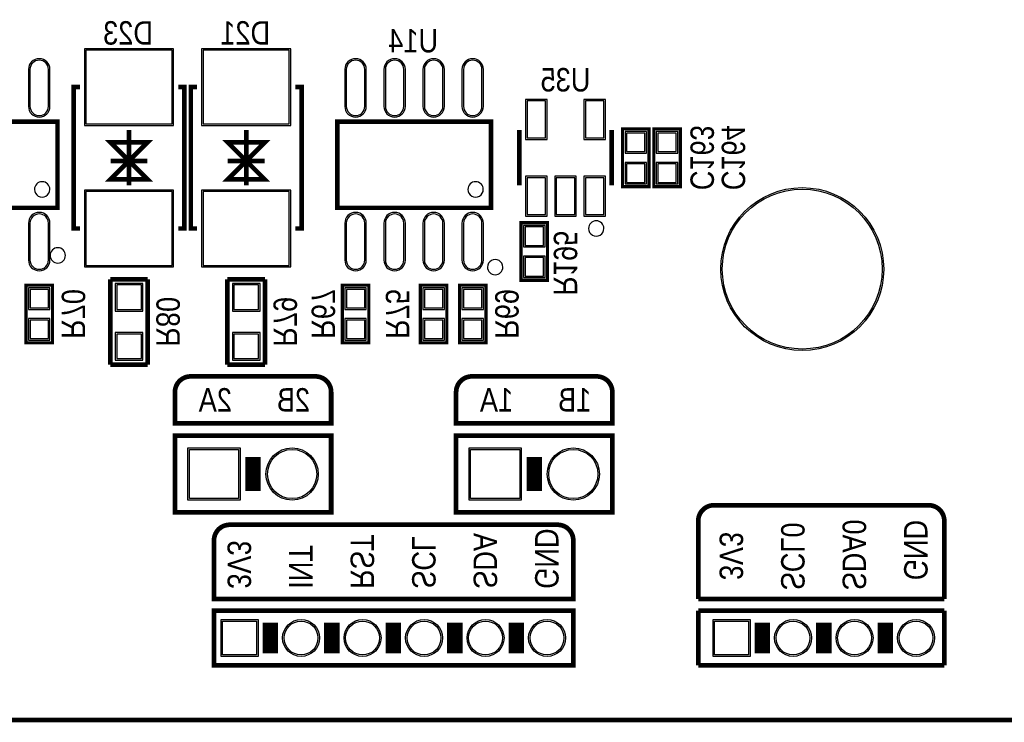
# Model space of a CAD drawing. Extents: x 0 to 137, y 0 to 82.
# Tile 6 of 10: x 53 to 85, y 0 to 23. Entities that reach past the tile are written whole.
import ezdxf
from ezdxf.enums import TextEntityAlignment as Align

# ---------------------------------------------------------------- set-up
doc = ezdxf.new("R2010")
doc.units = 0
for name, color, linetype in [('BG_OUTLINE', 80, 'CONTINUOUS'), ('BG_SILKSCREEN_BOTTOM', 40, 'CONTINUOUS'), ('PG_SILKSCREEN_BOTTOM', 140, 'CONTINUOUS'), ('PIN_BOTTOM', 202, 'CONTINUOUS'), ('PIN_SOLDERMASK_BOTTOM', 231, 'CONTINUOUS'), ('RD_SILKSCREEN_BOTTOM', 2, 'CONTINUOUS')]:
    doc.layers.add(name, color=color, linetype=linetype)

msp = doc.modelspace()

# ---------------------------------------------------------------- linework, layer by layer
at = {"layer": 'BG_OUTLINE'}
msp.add_lwpolyline([(3.048, 0, -0.414214), (0, 3.048), (0, 78.951836, -0.414214), (3.048, 81.999836), (133.951726, 81.999836, -0.414214), (136.999726, 78.951836), (136.999726, 3.048, -0.414214), (133.951726, 0)], format="xyb", close=True, dxfattribs=at)
at = {"layer": 'BG_OUTLINE', "const_width": 0.1524}
msp.add_lwpolyline([(3.048, 0), (133.951726, 0)], dxfattribs=at)
at = {"layer": 'BG_SILKSCREEN_BOTTOM', "const_width": 0.1524}
for points in [[(58.42, 11.176), (62.484, 11.176, -0.414214), (62.992, 10.668), (62.992, 9.652), (57.912, 9.652), (57.912, 10.668, -0.414214), (58.42, 11.176)], [(67.564, 11.176), (71.628, 11.176, -0.414214), (72.136, 10.668), (72.136, 9.652), (67.056, 9.652), (67.056, 10.668, -0.414214), (67.564, 11.176)], [(75.438, 6.985, 0.414214), (74.93, 6.477)], [(82.931, 6.477, 0.414214), (82.423, 6.985)], [(60.181998, 6.35), (70.358, 6.35, -0.414214), (70.866, 5.842), (70.866, 3.937), (59.182, 3.937), (59.182, 5.842, -0.414214), (59.69, 6.35), (60.181998, 6.35)]]:
    msp.add_lwpolyline(points, format="xyb", dxfattribs=at)
for points in [[(62.992, 9.250934), (62.992, 6.751066), (57.912, 6.751066), (57.912, 9.250934), (62.992, 9.250934)], [(72.136, 9.250934), (72.136, 6.751066), (67.056, 6.751066), (67.056, 9.250934), (72.136, 9.250934)], [(82.423, 6.985), (75.438, 6.985)], [(74.93, 6.477), (74.93, 3.937)], [(82.931, 3.937), (82.931, 6.477)], [(74.93, 3.937), (82.931, 3.937)], [(59.182, 1.778), (70.866, 1.778), (70.866, 3.556), (59.182, 3.556), (59.182, 1.778)], [(74.93, 1.778), (74.93, 3.556)], [(74.93, 3.556), (82.931, 3.556)], [(82.931, 3.556), (82.931, 1.778)], [(82.931, 1.778), (74.93, 1.778)]]:
    msp.add_lwpolyline(points, dxfattribs=at)
at = {"layer": 'PG_SILKSCREEN_BOTTOM'}
for points, const_width in [([(54.819042, 20.58797), (54.61889, 20.58797), (54.61889, 15.98803), (54.819042, 15.98803)], 0.150114), ([(58.018934, 20.58797), (58.219086, 20.58797), (58.219086, 15.98803), (58.018934, 15.98803)], 0.150114), ([(58.629042, 20.58797), (58.42889, 20.58797), (58.42889, 15.98803), (58.629042, 15.98803)], 0.150114), ([(61.828934, 20.58797), (62.029086, 20.58797), (62.029086, 15.98803), (61.828934, 15.98803)], 0.150114), ([(54.09311, 19.461226), (49.092866, 19.461226), (49.092866, 16.66113), (54.09311, 16.66113), (54.09311, 19.461226)], 0.150114), ([(68.19011, 19.461226), (63.189866, 19.461226), (63.189866, 16.66113), (68.19011, 16.66113), (68.19011, 19.461226)], 0.150114), ([(56.418988, 19.187922), (56.418988, 17.388078)], 0.150114), ([(60.228988, 19.187922), (60.228988, 17.388078)], 0.150114), ([(69.111876, 19.187922), (69.111876, 17.388078)], 0.150114), ([(72.112124, 17.388078), (72.112124, 19.187922)], 0.150114), ([(73.3298, 17.3482), (73.3298, 19.2278), (72.4662, 19.2278), (72.4662, 17.3482), (73.3298, 17.3482)], 0.1016), ([(74.3458, 17.3482), (74.3458, 19.2278), (73.4822, 19.2278), (73.4822, 17.3482), (74.3458, 17.3482)], 0.1016), ([(55.81904, 18.788126), (57.018936, 18.788126), (56.418988, 18.187924), (55.81904, 18.788126)], 0.150114), ([(59.62904, 18.788126), (60.828936, 18.788126), (60.228988, 18.187924), (59.62904, 18.788126)], 0.150114), ([(57.018936, 17.587976), (55.81904, 17.587976), (56.418988, 18.187924), (57.018936, 17.587976)], 0.150114), ([(55.81904, 18.187924), (57.018936, 18.187924)], 0.150114), ([(57.018936, 18.187924), (55.81904, 18.187924)], 0.150114), ([(60.828936, 17.587976), (59.62904, 17.587976), (60.228988, 18.187924), (60.828936, 17.587976)], 0.150114), ([(59.62904, 18.187924), (60.828936, 18.187924)], 0.150114), ([(60.828936, 18.187924), (59.62904, 18.187924)], 0.150114), ([(69.1642, 16.1798), (69.1642, 14.3002), (70.0278, 14.3002), (70.0278, 16.1798), (69.1642, 16.1798)], 0.1016), ([(55.809388, 14.3383), (55.809388, 11.557)], 0.1524), ([(57.028588, 14.3383), (55.809388, 14.3383)], 0.1524), ([(57.028588, 11.557), (57.028588, 14.3383)], 0.1524), ([(59.619388, 14.3383), (59.619388, 11.557)], 0.1524), ([(60.838588, 14.3383), (59.619388, 14.3383)], 0.1524), ([(60.838588, 11.557), (60.838588, 14.3383)], 0.1524), ([(53.929788, 12.2682), (53.929788, 14.1478), (53.066188, 14.1478), (53.066188, 12.2682), (53.929788, 12.2682)], 0.1016), ([(64.216788, 12.2682), (64.216788, 14.1478), (63.353188, 14.1478), (63.353188, 12.2682), (64.216788, 12.2682)], 0.1016), ([(65.893188, 14.1478), (65.893188, 12.2682), (66.756788, 12.2682), (66.756788, 14.1478), (65.893188, 14.1478)], 0.1016), ([(68.026788, 12.2682), (68.026788, 14.1478), (67.163188, 14.1478), (67.163188, 12.2682), (68.026788, 12.2682)], 0.1016), ([(55.809388, 11.557), (57.028588, 11.557)], 0.1524), ([(59.619388, 11.557), (60.838588, 11.557)], 0.1524), ([(60.452, 8.55091), (60.452, 7.45109)], 0.500126), ([(69.596, 8.55091), (69.596, 7.45109)], 0.500126), ([(61.013086, 3.16738), (61.013086, 2.167128)], 0.500126), ([(63.013082, 3.16738), (63.013082, 2.167128)], 0.500126), ([(65.013078, 2.167128), (65.013078, 3.16738)], 0.500126), ([(67.013074, 2.167128), (67.013074, 3.16738)], 0.500126), ([(69.01307, 2.167128), (69.01307, 3.16738)], 0.500126), ([(77.013054, 2.167128), (77.013054, 3.16738)], 0.500126), ([(79.01305, 2.167128), (79.01305, 3.16738)], 0.500126), ([(81.013046, 2.167128), (81.013046, 3.16738)], 0.500126)]:
    msp.add_lwpolyline(points, dxfattribs=dict(at, const_width=const_width))
for points in [[(53.84292, 17.261078, 1), (53.343056, 17.261278, 1)], [(67.93992, 17.261078, 1), (67.440056, 17.261278, 1)], [(71.861934, 15.98803, 1), (71.362066, 15.98797, 1)], [(54.35219, 15.113254, 1), (53.85197, 15.113086, 1)], [(68.57619, 14.732254, 1), (68.07597, 14.732086, 1)]]:
    msp.add_lwpolyline(points, format="xyb", close=True, dxfattribs=at)
at = {"layer": 'PIN_BOTTOM'}
for points in [[(57.819036, 21.787993), (55.01894, 21.787993), (55.01894, 19.387947), (57.819036, 19.387947)], [(61.629036, 21.787993), (58.82894, 21.787993), (58.82894, 19.387947), (61.629036, 19.387947)], [(69.96176, 18.938494), (69.96176, 20.137374), (69.36232, 20.137374), (69.36232, 18.938494)], [(71.86168, 18.938494), (71.86168, 20.137374), (71.26224, 20.137374), (71.26224, 18.938494)], [(72.59828, 18.488152), (73.19772, 18.488152), (73.19772, 19.087592), (72.59828, 19.087592)], [(73.61428, 18.488152), (74.21372, 18.488152), (74.21372, 19.087592), (73.61428, 19.087592)], [(72.59828, 17.488408), (73.19772, 17.488408), (73.19772, 18.087848), (72.59828, 18.087848)], [(73.61428, 17.488408), (74.21372, 17.488408), (74.21372, 18.087848), (73.61428, 18.087848)], [(69.96176, 16.438626), (69.96176, 17.637506), (69.36232, 17.637506), (69.36232, 16.438626)], [(70.91172, 16.438626), (70.91172, 17.637506), (70.31228, 17.637506), (70.31228, 16.438626)], [(71.86168, 16.438626), (71.86168, 17.637506), (71.26224, 17.637506), (71.26224, 16.438626)], [(57.819036, 17.188053), (55.01894, 17.188053), (55.01894, 14.788007), (57.819036, 14.788007)], [(61.629036, 17.188053), (58.82894, 17.188053), (58.82894, 14.788007), (61.629036, 14.788007)], [(69.89572, 16.039592), (69.29628, 16.039592), (69.29628, 15.440152), (69.89572, 15.440152)], [(69.89572, 15.039848), (69.29628, 15.039848), (69.29628, 14.440408), (69.89572, 14.440408)], [(56.819038, 14.15415), (56.018938, 14.15415), (56.018938, 13.35405), (56.819038, 13.35405)], [(60.629038, 14.15415), (59.828938, 14.15415), (59.828938, 13.35405), (60.629038, 13.35405)], [(53.198268, 13.408152), (53.797708, 13.408152), (53.797708, 14.007592), (53.198268, 14.007592)], [(63.485268, 13.408152), (64.084708, 13.408152), (64.084708, 14.007592), (63.485268, 14.007592)], [(66.624708, 14.007592), (66.025268, 14.007592), (66.025268, 13.408152), (66.624708, 13.408152)], [(67.295268, 13.408152), (67.894708, 13.408152), (67.894708, 14.007592), (67.295268, 14.007592)], [(53.198268, 12.408408), (53.797708, 12.408408), (53.797708, 13.007848), (53.198268, 13.007848)], [(63.485268, 12.408408), (64.084708, 12.408408), (64.084708, 13.007848), (63.485268, 13.007848)], [(66.624708, 13.007848), (66.025268, 13.007848), (66.025268, 12.408408), (66.624708, 12.408408)], [(67.295268, 12.408408), (67.894708, 12.408408), (67.894708, 13.007848), (67.295268, 13.007848)], [(56.819038, 12.55395), (56.018938, 12.55395), (56.018938, 11.75385), (56.819038, 11.75385)], [(60.629038, 12.55395), (59.828938, 12.55395), (59.828938, 11.75385), (60.629038, 11.75385)], [(58.3819, 7.2009), (58.3819, 8.800846), (59.981846, 8.800846), (59.981846, 7.2009)], [(67.5259, 7.2009), (67.5259, 8.800846), (69.125846, 8.800846), (69.125846, 7.2009)], [(59.462924, 2.11709), (59.462924, 3.217164), (60.562998, 3.217164), (60.562998, 2.11709)], [(75.462892, 2.11709), (75.462892, 3.217164), (76.562966, 3.217164), (76.562966, 2.11709)]]:
    msp.add_lwpolyline(points, close=True, dxfattribs=at)
for points in [[(53.198014, 21.161375), (53.198014, 19.961225, 1), (53.797962, 19.961225), (53.797962, 21.161375, 1)], [(63.485014, 21.161375), (63.485014, 19.961225, 1), (64.084962, 19.961225), (64.084962, 21.161375, 1)], [(64.755014, 21.161375), (64.755014, 19.961225, 1), (65.354962, 19.961225), (65.354962, 21.161375, 1)], [(66.025014, 21.161375), (66.025014, 19.961225, 1), (66.624962, 19.961225), (66.624962, 21.161375, 1)], [(67.295014, 21.161375), (67.295014, 19.961225, 1), (67.894962, 19.961225), (67.894962, 21.161375, 1)], [(53.198014, 16.161131), (53.198014, 14.960981, 1), (53.797962, 14.960981), (53.797962, 16.161131, 1)], [(63.485014, 16.161131), (63.485014, 14.960981, 1), (64.084962, 14.960981), (64.084962, 16.161131, 1)], [(64.755014, 16.161131), (64.755014, 14.960981, 1), (65.354962, 14.960981), (65.354962, 16.161131, 1)], [(66.025014, 16.161131), (66.025014, 14.960981, 1), (66.624962, 14.960981), (66.624962, 16.161131, 1)], [(67.295014, 16.161131), (67.295014, 14.960981, 1), (67.894962, 14.960981), (67.894962, 16.161131, 1)]]:
    msp.add_lwpolyline(points, format="xyb", close=True, dxfattribs=at)
for centre, radius in [((78.311756, 14.667992), 2.599944), ((61.722, 8.001), 0.799973), ((70.866, 8.001), 0.799973), ((62.013084, 2.667254), 0.550037), ((64.01308, 2.667254), 0.550037), ((66.013076, 2.667254), 0.550037), ((68.013072, 2.667254), 0.550037), ((70.013068, 2.667254), 0.550037), ((78.013052, 2.667254), 0.550037), ((80.013048, 2.667254), 0.550037), ((82.013044, 2.667254), 0.550037)]:
    msp.add_circle(centre, radius, dxfattribs=at)
at = {"layer": 'PIN_SOLDERMASK_BOTTOM'}
for points in [[(57.868947, 21.838031), (54.969029, 21.838031), (54.969029, 19.337909), (57.868947, 19.337909)], [(61.678947, 21.838031), (58.779029, 21.838031), (58.779029, 19.337909), (61.678947, 19.337909)], [(70.01256, 18.887694), (70.01256, 20.188174), (69.31152, 20.188174), (69.31152, 18.887694)], [(71.91248, 18.887694), (71.91248, 20.188174), (71.21144, 20.188174), (71.21144, 18.887694)], [(72.54748, 18.437352), (73.24852, 18.437352), (73.24852, 19.138392), (72.54748, 19.138392)], [(73.56348, 18.437352), (74.26452, 18.437352), (74.26452, 19.138392), (73.56348, 19.138392)], [(72.54748, 17.437608), (73.24852, 17.437608), (73.24852, 18.138648), (72.54748, 18.138648)], [(73.56348, 17.437608), (74.26452, 17.437608), (74.26452, 18.138648), (73.56348, 18.138648)], [(70.01256, 16.387826), (70.01256, 17.688306), (69.31152, 17.688306), (69.31152, 16.387826)], [(70.96252, 16.387826), (70.96252, 17.688306), (70.26148, 17.688306), (70.26148, 16.387826)], [(71.91248, 16.387826), (71.91248, 17.688306), (71.21144, 17.688306), (71.21144, 16.387826)], [(57.868947, 17.238091), (54.969029, 17.238091), (54.969029, 14.737969), (57.868947, 14.737969)], [(61.678947, 17.238091), (58.779029, 17.238091), (58.779029, 14.737969), (61.678947, 14.737969)], [(69.94652, 16.090392), (69.24548, 16.090392), (69.24548, 15.389352), (69.94652, 15.389352)], [(69.94652, 15.090648), (69.24548, 15.090648), (69.24548, 14.389608), (69.94652, 14.389608)], [(56.868949, 14.204061), (55.969027, 14.204061), (55.969027, 13.304139), (56.868949, 13.304139)], [(60.678949, 14.204061), (59.779027, 14.204061), (59.779027, 13.304139), (60.678949, 13.304139)], [(53.147468, 13.357352), (53.848508, 13.357352), (53.848508, 14.058392), (53.147468, 14.058392)], [(63.434468, 13.357352), (64.135508, 13.357352), (64.135508, 14.058392), (63.434468, 14.058392)], [(66.675508, 14.058392), (65.974468, 14.058392), (65.974468, 13.357352), (66.675508, 13.357352)], [(67.244468, 13.357352), (67.945508, 13.357352), (67.945508, 14.058392), (67.244468, 14.058392)], [(53.147468, 12.357608), (53.848508, 12.357608), (53.848508, 13.058648), (53.147468, 13.058648)], [(63.434468, 12.357608), (64.135508, 12.357608), (64.135508, 13.058648), (63.434468, 13.058648)], [(66.675508, 13.058648), (65.974468, 13.058648), (65.974468, 12.357608), (66.675508, 12.357608)], [(67.244468, 12.357608), (67.945508, 12.357608), (67.945508, 13.058648), (67.244468, 13.058648)], [(56.868949, 12.603861), (55.969027, 12.603861), (55.969027, 11.703939), (56.868949, 11.703939)], [(60.678949, 12.603861), (59.779027, 12.603861), (59.779027, 11.703939), (60.678949, 11.703939)], [(58.331862, 7.150862), (58.331862, 8.850884), (60.031884, 8.850884), (60.031884, 7.150862)], [(67.475862, 7.150862), (67.475862, 8.850884), (69.175884, 8.850884), (69.175884, 7.150862)], [(59.41314, 2.067306), (59.41314, 3.267202), (60.613036, 3.267202), (60.613036, 2.067306)], [(75.413108, 2.067306), (75.413108, 3.267202), (76.613004, 3.267202), (76.613004, 2.067306)]]:
    msp.add_lwpolyline(points, close=True, dxfattribs=at)
for points in [[(53.147976, 21.161248), (53.147976, 19.961352, 1), (53.848, 19.961352), (53.848, 21.161248, 1)], [(63.434976, 21.161248), (63.434976, 19.961352, 1), (64.135, 19.961352), (64.135, 21.161248, 1)], [(64.704976, 21.161248), (64.704976, 19.961352, 1), (65.405, 19.961352), (65.405, 21.161248, 1)], [(65.974976, 21.161248), (65.974976, 19.961352, 1), (66.675, 19.961352), (66.675, 21.161248, 1)], [(67.244976, 21.161248), (67.244976, 19.961352, 1), (67.945, 19.961352), (67.945, 21.161248, 1)], [(53.147976, 16.161004), (53.147976, 14.961108, 1), (53.848, 14.961108), (53.848, 16.161004, 1)], [(63.434976, 16.161004), (63.434976, 14.961108, 1), (64.135, 14.961108), (64.135, 16.161004, 1)], [(64.704976, 16.161004), (64.704976, 14.961108, 1), (65.405, 14.961108), (65.405, 16.161004, 1)], [(65.974976, 16.161004), (65.974976, 14.961108, 1), (66.675, 14.961108), (66.675, 16.161004, 1)], [(67.244976, 16.161004), (67.244976, 14.961108, 1), (67.945, 14.961108), (67.945, 16.161004, 1)]]:
    msp.add_lwpolyline(points, format="xyb", close=True, dxfattribs=at)
for centre, radius in [((78.311756, 14.667992), 2.649982), ((61.722, 8.001), 0.850011), ((70.866, 8.001), 0.850011), ((62.013084, 2.667254), 0.599948), ((64.01308, 2.667254), 0.599948), ((66.013076, 2.667254), 0.599948), ((68.013072, 2.667254), 0.599948), ((70.013068, 2.667254), 0.599948), ((78.013052, 2.667254), 0.599948), ((80.013048, 2.667254), 0.599948), ((82.013044, 2.667254), 0.599948)]:
    msp.add_circle(centre, radius, dxfattribs=at)

# ---------------------------------------------------------------- texts
at = {"layer": 'BG_SILKSCREEN_BOTTOM', "text_generation_flag": 2, "width": 0.866667}
for s, p in [('2A', (59.7662, 10.033)), ('2B', (62.3062, 10.033)), ('1A', (68.9102, 10.033)), ('1B', (71.4502, 10.033))]:
    msp.add_text(s, height=0.762, dxfattribs=at).set_placement(p)
for s, p in [('GND', (69.624194, 4.267708)), ('SCL0', (77.624178, 4.2164)), ('SDA0', (79.624174, 4.2164)), ('GND', (81.62417, 4.5466)), ('RST', (63.624206, 4.267708)), ('SCL', (65.624202, 4.267708)), ('SDA', (67.624198, 4.267708)), ('3V3', (75.624182, 4.5466)), ('3V3', (59.624214, 4.267708)), ('INT', (61.62421, 4.267708))]:
    msp.add_text(s, height=0.762, rotation=270, dxfattribs=at).set_placement(p)
at = {"layer": 'RD_SILKSCREEN_BOTTOM', "text_generation_flag": 2, "width": 0.866667}
for s, p in [('D23', (56.388, 21.971)), ('D21', (60.198, 21.971)), ('U14', (65.659, 21.717)), ('U35', (70.612, 20.447))]:
    msp.add_text(s, height=0.762, dxfattribs=at).set_placement(p, align=Align.CENTER)
for s, p in [('C163', (74.676, 18.289016)), ('C164', (75.692, 18.289016)), ('R195', (70.231, 14.859)), ('R70', (54.229, 13.208)), ('R67', (62.357, 13.208)), ('R75', (64.77, 13.208)), ('R69', (68.326, 13.208)), ('R80', (57.307988, 12.955016)), ('R79', (61.117988, 12.955016))]:
    msp.add_text(s, height=0.762, rotation=270, dxfattribs=at).set_placement(p, align=Align.CENTER)

doc.saveas('drawing.dxf')
